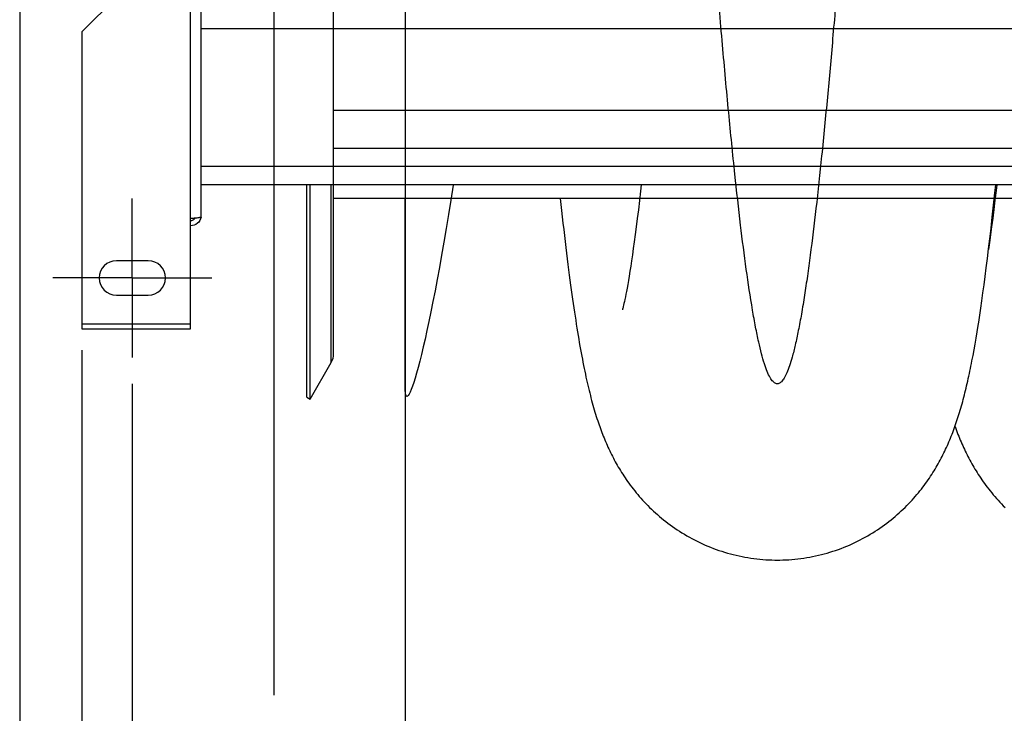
# Model space of a CAD drawing. Extents: x 0 to 594, y 0 to 420.
# Tile 4 of 33: x 232 to 270, y 116 to 142. Entities that reach past the tile are written whole.
import ezdxf

# ---------------------------------------------------------------- set-up
doc = ezdxf.new("R2010")
doc.units = 0
doc.header["$LTSCALE"] = 32.67
doc.linetypes.add('CENTER', pattern=[0.6, 0.375, -0.075, 0.075, -0.075])
doc.layers.get('0').update_dxf_attribs({"linetype": 'CONTINUOUS'})
for name, color, linetype in [('110528_DXF_CONTINUOUS_LINE', 7, 'CONTINUOUS'), ('110528_DXF_DIMENSION', 7, 'CONTINUOUS'), ('110534_DXF_AXIS', 7, 'CONTINUOUS'), ('110534_DXF_CONTINUOUS_LINE', 7, 'CONTINUOUS'), ('110653_DXF_CONTINUOUS_LINE', 7, 'CONTINUOUS'), ('110803_DXF_CONTINUOUS_LINE', 7, 'CONTINUOUS'), ('ASE_125_125-15_DXF_DIMENSI', 7, 'CONTINUOUS'), ('HOSE_125_125DXF_CONTINUOUS', 7, 'CONTINUOUS')]:
    doc.layers.add(name, color=color, linetype=linetype)
doc.styles.get("Standard").update_dxf_attribs({"font": 'txt', "width": 0.7})
doc.dimstyles.new('DIMSTYLE_2', dxfattribs={"dimtxt": 3.5, "dimasz": 3, "dimexe": 1.5, "dimexo": 1, "dimgap": 0.875, "dimtad": 1, "dimdec": 0, "dimlfac": 10, "dimtxsty": 'STANDARD', "dimblk": '_ARROW_FILLED', "dimblk1": '_ARROW_FILLED', "dimblk2": '_ARROW_FILLED', "dimcen": 0.09, "dimazin": 3, "dimtp": 1.2, "dimtm": 1.2, "dimtfac": 1, "dimtdec": 0, "dimtofl": 0, "dimtmove": 0, "dimatfit": 3, "dimtolj": 1})
doc.dimstyles.new('DIMSTYLE_3', dxfattribs={"dimtxt": 3.5, "dimasz": 3, "dimexe": 1.5, "dimexo": 1, "dimgap": 0.875, "dimtad": 1, "dimdec": 3, "dimlfac": 10, "dimtxsty": 'STANDARD', "dimblk": '_ARROW_FILLED', "dimblk1": '_ARROW_FILLED', "dimblk2": '_ARROW_FILLED', "dimcen": 0.09, "dimazin": 3, "dimtp": 1.2, "dimtm": 1.2, "dimtfac": 1, "dimtdec": 3, "dimtofl": 0, "dimtmove": 0, "dimatfit": 3, "dimtolj": 1})

# ---------------------------------------------------------------- blocks, each defined once
blk = doc.blocks.new('_ARROW_FILLED')
at = {"color": 0, "linetype": 'BYBLOCK'}
blk.add_solid([(0, 0), (-1, 0.167), (-1, -0.167)], dxfattribs=at)
blk = doc.blocks.new('*D3')
at = {"layer": 'ASE_125_125-15_DXF_DIMENSI', "color": 2, "linetype": 'CONTINUOUS'}
for p, q in [((232.428, 149.117), (232.428, 88.342)), ((377.778, 145.684), (377.778, 88.342)), ((232.428, 89.842), (305.103, 89.842)), ((377.778, 89.842), (305.103, 89.842))]:
    blk.add_line(p, q, dxfattribs=at)
at = {"layer": 'ASE_125_125-15_DXF_DIMENSI', "color": 2, "linetype": 'CONTINUOUS', "xscale": 3, "yscale": 3, "zscale": 3, "rotation": 180}
blk.add_blockref('_ARROW_FILLED', (232.428, 89.842), dxfattribs=at)
at = {"layer": 'ASE_125_125-15_DXF_DIMENSI', "color": 2, "linetype": 'CONTINUOUS', "xscale": 3, "yscale": 3, "zscale": 3}
blk.add_blockref('_ARROW_FILLED', (377.778, 89.842), dxfattribs=at)
at = {"layer": 'ASE_125_125-15_DXF_DIMENSI', "color": 2, "linetype": 'CONTINUOUS', "insert": (305.103, 94.217), "char_height": 3.5, "width": 15, "attachment_point": 2}
blk.add_mtext('1454', dxfattribs=at)
blk = doc.blocks.new('*D4')
at = {"layer": 'ASE_125_125-15_DXF_DIMENSI', "color": 2, "linetype": 'CONTINUOUS'}
for p, q in [((236.678, 128.492), (236.678, 108.342)), ((374.078, 128.492), (374.078, 108.342)), ((236.678, 109.842), (305.378, 109.842)), ((374.078, 109.842), (305.378, 109.842))]:
    blk.add_line(p, q, dxfattribs=at)
at = {"layer": 'ASE_125_125-15_DXF_DIMENSI', "color": 2, "linetype": 'CONTINUOUS', "xscale": 3, "yscale": 3, "zscale": 3, "rotation": 180}
blk.add_blockref('_ARROW_FILLED', (236.678, 109.842), dxfattribs=at)
at = {"layer": 'ASE_125_125-15_DXF_DIMENSI', "color": 2, "linetype": 'CONTINUOUS', "xscale": 3, "yscale": 3, "zscale": 3}
blk.add_blockref('_ARROW_FILLED', (374.078, 109.842), dxfattribs=at)
at = {"layer": 'ASE_125_125-15_DXF_DIMENSI', "color": 2, "linetype": 'CONTINUOUS', "insert": (305.378, 114.217), "char_height": 3.5, "width": 15, "attachment_point": 2}
blk.add_mtext('1374', dxfattribs=at)
blk = doc.blocks.new('*D5')
at = {"layer": 'ASE_125_125-15_DXF_DIMENSI', "color": 2, "linetype": 'CONTINUOUS'}
for p, q in [((234.778, 129.765), (234.778, 98.342)), ((375.978, 129.765), (375.978, 98.342)), ((234.778, 99.842), (305.378, 99.842)), ((375.978, 99.842), (305.378, 99.842))]:
    blk.add_line(p, q, dxfattribs=at)
at = {"layer": 'ASE_125_125-15_DXF_DIMENSI', "color": 2, "linetype": 'CONTINUOUS', "xscale": 3, "yscale": 3, "zscale": 3, "rotation": 180}
blk.add_blockref('_ARROW_FILLED', (234.778, 99.842), dxfattribs=at)
at = {"layer": 'ASE_125_125-15_DXF_DIMENSI', "color": 2, "linetype": 'CONTINUOUS', "xscale": 3, "yscale": 3, "zscale": 3}
blk.add_blockref('_ARROW_FILLED', (375.978, 99.842), dxfattribs=at)
at = {"layer": 'ASE_125_125-15_DXF_DIMENSI', "color": 2, "linetype": 'CONTINUOUS', "insert": (305.378, 104.217), "char_height": 3.5, "width": 14.25, "attachment_point": 2}
blk.add_mtext('1412', dxfattribs=at)

msp = doc.modelspace()

# ---------------------------------------------------------------- linework, layer by layer
at = {"layer": '110528_DXF_CONTINUOUS_LINE', "color": 3, "linetype": 'CONTINUOUS'}
msp.add_line((243.26001, 127.99185), (243.26001, 136.00152), dxfattribs=at)
at = {"layer": '110528_DXF_CONTINUOUS_LINE', "color": 7, "linetype": 'CONTINUOUS'}
for p, q in [((243.38992, 127.91685), (243.38992, 136.00152)), ((244.27604, 129.62582), (244.27604, 136.00152)), ((243.38992, 127.91685), (244.18896, 129.30082)), ((243.26001, 127.99185), (243.38992, 127.91685))]:
    msp.add_line(p, q, dxfattribs=at)
at = {"layer": '110528_DXF_CONTINUOUS_LINE', "color": 9, "linetype": 'CONTINUOUS'}
msp.add_line((244.18896, 129.30082), (244.18896, 136.00152), dxfattribs=at)
at = {"layer": '110528_DXF_CONTINUOUS_LINE', "color": 7, "linetype": 'CONTINUOUS'}
msp.add_arc((243.62604, 129.62582), 0.65, 330, 360, dxfattribs=at)
at = {"layer": '110528_DXF_DIMENSION', "color": 2, "linetype": 'CONTINUOUS'}
msp.add_line((242.02829, 116.74242), (242.02829, 199.24127), dxfattribs=at)
at = {"layer": '110534_DXF_AXIS', "color": 7, "linetype": 'CENTER'}
for q in [(236.67829, 135.49186), (233.67828, 132.49185), (236.67829, 129.49184), (239.6783, 132.49185)]:
    msp.add_line((236.67829, 132.49185), q, dxfattribs=at)
at = {"layer": '110534_DXF_CONTINUOUS_LINE', "color": 3, "linetype": 'CONTINUOUS'}
for p, q in [((239.27829, 134.7998), (239.27829, 145.49185)), ((234.77829, 141.78654), (237.77829, 144.78654)), ((234.77829, 141.78654), (234.77829, 130.56518)), ((238.87829, 130.56518), (238.87829, 134.73959)), ((237.27829, 133.14185), (236.07829, 133.14185)), ((236.07829, 131.84185), (237.27829, 131.84185)), ((234.77829, 130.56519), (238.87829, 130.56519))]:
    msp.add_line(p, q, dxfattribs=at)
at = {"layer": '110534_DXF_CONTINUOUS_LINE', "color": 9, "linetype": 'CONTINUOUS'}
for p, q in [((238.87829, 134.73959), (238.87829, 144.9805)), ((234.77829, 130.76519), (238.87829, 130.76519))]:
    msp.add_line(p, q, dxfattribs=at)
at = {"layer": '110534_DXF_CONTINUOUS_LINE', "color": 3, "linetype": 'CONTINUOUS'}
for centre, radius, start, end in [((238.88685, 134.85718), 0.39145, 349.890846, 350.655354), ((236.07829, 132.49185), 0.65, 90, 270), ((237.27829, 132.49185), 0.65, 270, 90)]:
    msp.add_arc(centre, radius, start, end, dxfattribs=at)
for points, knots in [([(238.87829, 134.73959), (238.92933, 134.74448), (239.00348, 134.75157), (239.09769, 134.76167), (239.15772, 134.76905), (239.20648, 134.77604), (239.24421, 134.7836), (239.26548, 134.78918), (239.27829, 134.79621), (239.27829, 134.7998)], [0, 0, 0, 0, 0.37771184, 0.54853637, 0.69852876, 0.82207755, 0.91471109, 0.97358369, 1, 1, 1, 1]), ([(239.27222, 134.78847), (239.25634, 134.69943), (239.15695, 134.52693), (238.96938, 134.4616), (238.87829, 134.4616)], [0, 0, 0, 0, 0.49822857, 1, 1, 1, 1])]:
    msp.add_open_spline(points, degree=3, knots=knots, dxfattribs=at)
at = {"layer": '110534_DXF_CONTINUOUS_LINE', "color": 7, "linetype": 'CONTINUOUS'}
msp.add_open_spline([(238.87829, 134.65937), (238.91247, 134.65937), (238.98186, 134.67724), (239.03311, 134.72743), (239.05054, 134.75664)], degree=3, knots=[0, 0, 0, 0, 0.50119096, 1, 1, 1, 1], dxfattribs=at)
at = {"layer": '110653_DXF_CONTINUOUS_LINE', "color": 9, "linetype": 'CONTINUOUS'}
for p, q in [((244.27604, 135.49185), (244.27604, 160.17403)), ((244.27604, 138.82092), (344.07604, 138.82092)), ((344.07604, 135.49185), (244.27604, 135.49185))]:
    msp.add_line(p, q, dxfattribs=at)
at = {"layer": '110653_DXF_CONTINUOUS_LINE', "color": 3, "linetype": 'CONTINUOUS'}
for p, q in [((255.82715, 135.49185), (244.27604, 135.49185)), ((269.23891, 135.49185), (269.21053, 135.49185))]:
    msp.add_line(p, q, dxfattribs=at)
at = {"layer": '110803_DXF_CONTINUOUS_LINE', "color": 9, "linetype": 'CONTINUOUS'}
for p, q in [((371.47829, 141.89185), (239.27829, 141.89185)), ((371.47829, 136.70152), (239.27829, 136.70152))]:
    msp.add_line(p, q, dxfattribs=at)
at = {"layer": '110803_DXF_CONTINUOUS_LINE', "color": 7, "linetype": 'CONTINUOUS'}
msp.add_line((371.47829, 136.00152), (239.27829, 136.00152), dxfattribs=at)
at = {"layer": 'HOSE_125_125DXF_CONTINUOUS', "color": 4, "linetype": 'CONTINUOUS'}
for p, q in [((246.97604, 307.83298), (246.97604, 60.9178)), ((246.97604, 128.36202), (246.97604, 135.49185))]:
    msp.add_line(p, q, dxfattribs=at)
at = {"layer": 'HOSE_125_125DXF_CONTINUOUS', "color": 9, "linetype": 'CONTINUOUS'}
for p, q in [((244.27604, 135.49185), (244.27604, 180.35685)), ((244.27604, 138.82092), (344.07604, 138.82092)), ((244.27604, 137.38568), (366.27604, 137.38568)), ((344.07604, 135.49185), (244.27604, 135.49185))]:
    msp.add_line(p, q, dxfattribs=at)
at = {"layer": 'HOSE_125_125DXF_CONTINUOUS', "color": 7, "linetype": 'CONTINUOUS'}
for p, q in [((255.8861, 136.00152), (255.85977, 135.77132)), ((269.23346, 135.70656), (269.26451, 136.00152)), ((269.29787, 136.00152), (269.27398, 135.79263)), ((255.85977, 135.77132), (255.81742, 135.40922)), ((269.18286, 135.23565), (269.23346, 135.70656)), ((269.27398, 135.79263), (269.23156, 135.42933)), ((252.82858, 135.49185), (252.87825, 135.03467)), ((255.81742, 135.40922), (255.77589, 135.06361)), ((269.23156, 135.42933), (269.1897, 135.08045)), ((255.77589, 135.06361), (255.73531, 134.73517)), ((269.13351, 134.78795), (269.18286, 135.23565)), ((269.1897, 135.08045), (269.14846, 134.74622)), ((255.73531, 134.73517), (255.69592, 134.42525)), ((269.08575, 134.36549), (269.13351, 134.78795)), ((269.14846, 134.74622), (269.1079, 134.42686)), ((255.69592, 134.42525), (255.65783, 134.134)), ((269.03932, 133.96543), (269.08575, 134.36549)), ((269.1079, 134.42686), (269.06812, 134.12285)), ((255.62104, 133.86096), (255.58554, 133.60517)), ((255.65783, 134.134), (255.62104, 133.86096)), ((268.99413, 133.58599), (269.03932, 133.96543)), ((269.06812, 134.12285), (269.0292, 133.83451)), ((255.58554, 133.60517), (255.55133, 133.366)), ((268.94994, 133.2246), (268.99413, 133.58599)), ((255.5184, 133.14279), (255.48672, 132.93468)), ((255.55133, 133.366), (255.5184, 133.14279)), ((268.90655, 132.87914), (268.94994, 133.2246)), ((255.45632, 132.74125), (255.42724, 132.56216)), ((255.48672, 132.93468), (255.45632, 132.74125)), ((268.86385, 132.54833), (268.90655, 132.87914)), ((255.39958, 132.39727), (255.37342, 132.24642)), ((255.42724, 132.56216), (255.39958, 132.39727)), ((268.8217, 132.23068), (268.86385, 132.54833)), ((255.32583, 131.98508), (255.30439, 131.8732)), ((255.34882, 132.10917), (255.32583, 131.98508)), ((255.37342, 132.24642), (255.34882, 132.10917)), ((268.73895, 131.63307), (268.78008, 131.92576)), ((268.78008, 131.92576), (268.8217, 132.23068)), ((255.24896, 131.60217), (255.23339, 131.53123)), ((255.266, 131.68254), (255.24896, 131.60217)), ((255.28449, 131.77272), (255.266, 131.68254)), ((255.30439, 131.8732), (255.28449, 131.77272)), ((268.69831, 131.35227), (268.73895, 131.63307)), ((255.17689, 131.29817), (255.17309, 131.28443)), ((255.21935, 131.46944), (255.2069, 131.41656)), ((255.23339, 131.53123), (255.21935, 131.46944)), ((268.65813, 131.08277), (268.69831, 131.35227)), ((268.52048, 130.22138), (268.5594, 130.45533)), ((268.5594, 130.45533), (268.59862, 130.69868)), ((268.48172, 129.99585), (268.52048, 130.22138)), ((268.40433, 129.5676), (268.44303, 129.77812)), ((268.44303, 129.77812), (268.48172, 129.99585))]:
    msp.add_line(p, q, dxfattribs=at)
for points in [[(252.87825, 135.03467), (252.90479, 134.79514), (252.93138, 134.55856), (252.95804, 134.32469), (252.98476, 134.09381), (253.0114, 133.86696), (253.03798, 133.64411), (253.06449, 133.42524), (253.09081, 133.21134), (253.11695, 133.00233), (253.1429, 132.79814), (253.16855, 132.5996), (253.19387, 132.40692), (253.21889, 132.21966), (253.24361, 132.03765), (253.26804, 131.86092), (253.29218, 131.6892), (253.3161, 131.52196), (253.3398, 131.35913), (253.36328, 131.20058), (253.38662, 131.04569), (253.40984, 130.89435), (253.43294, 130.74652), (253.45598, 130.60176), (253.47897, 130.45992), (253.50191, 130.32104), (253.52482, 130.18498), (253.54769, 130.05168), (253.57054, 129.92108), (253.59338, 129.7931), (253.61622, 129.66764), (253.63906, 129.54466), (253.66191, 129.42421), (253.68475, 129.30623), (253.7076, 129.19063), (253.73047, 129.07739), (253.75336, 128.96645), (253.77628, 128.85773), (253.79926, 128.75105), (253.82232, 128.64632), (253.84548, 128.5435), (253.86875, 128.44248), (253.89214, 128.34321), (253.91567, 128.24561), (253.93939, 128.14944), (253.96334, 128.05458), (253.98752, 127.96103), (254.01192, 127.86884), (254.03658, 127.77783), (254.06151, 127.68804), (254.08661, 127.59978), (254.11192, 127.51294), (254.13743, 127.42747), (254.16302, 127.34377), (254.1887, 127.26179), (254.21448, 127.18142), (254.24028, 127.10284), (254.26604, 127.02619), (254.29184, 126.95119), (254.31779, 126.87747), (254.34386, 126.80506), (254.37008, 126.73383), (254.39669, 126.66317), (254.42368, 126.59306), (254.45108, 126.52346), (254.4791, 126.45385), (254.50785, 126.38405), (254.53726, 126.31421), (254.56735, 126.24438), (254.59815, 126.1745), (254.62968, 126.10461), (254.66184, 126.03492), (254.69467, 125.9654), (254.72818, 125.89606), (254.76227, 125.82713), (254.7969, 125.75869), (254.83213, 125.69062), (254.868, 125.62287), (254.90449, 125.5555), (254.94165, 125.48842), (254.97965, 125.42137), (255.01848, 125.35438), (255.05817, 125.28744), (255.09895, 125.2202), (255.14085, 125.1527), (255.18388, 125.08495), (255.22829, 125.01664), (255.27419, 124.94768), (255.32155, 124.87822), (255.37034, 124.80835), (255.42065, 124.73805), (255.47247, 124.66741), (255.52567, 124.59667), (255.58028, 124.52586), (255.63633, 124.455), (255.69367, 124.38433), (255.75227, 124.31394), (255.81221, 124.24378), (255.87349, 124.17387), (255.93613, 124.10428), (256.00015, 124.03499), (256.06567, 123.96596), (256.13269, 123.89721), (256.20124, 123.82877), (256.27141, 123.76062), (256.34327, 123.69276), (256.41678, 123.62526), (256.49192, 123.55821), (256.56873, 123.49165), (256.64719, 123.42562), (256.72721, 123.36028), (256.80879, 123.29566), (256.89193, 123.23181), (256.97653, 123.16885), (257.06257, 123.10683), (257.15006, 123.04578), (257.2389, 122.9858), (257.3291, 122.92693), (257.42065, 122.86919), (257.51345, 122.81269), (257.60749, 122.75744), (257.70277, 122.70348), (257.7992, 122.65089), (257.89675, 122.59969), (257.99541, 122.54991), (258.09509, 122.50161), (258.19577, 122.45483), (258.29743, 122.40958), (258.39998, 122.36591), (258.50341, 122.32385), (258.6077, 122.28341), (258.71277, 122.24464), (258.81859, 122.20755), (258.92513, 122.17215), (259.03235, 122.13849), (259.14019, 122.10656), (259.24865, 122.07639), (259.35767, 122.04799), (259.46721, 122.02138), (259.57725, 121.99657), (259.68774, 121.97358), (259.79864, 121.95241), (259.90994, 121.93307), (260.02157, 121.91557), (260.13352, 121.89993), (260.24575, 121.88613), (260.35821, 121.87421), (260.47088, 121.86415), (260.58372, 121.85596), (260.6967, 121.84965), (260.80977, 121.84522), (260.9229, 121.84267), (261.01963, 121.84199)], [(269.0292, 133.83451), (268.99131, 133.56261), (268.99121, 133.56193)], [(255.2069, 131.41656), (255.19611, 131.37234), (255.19136, 131.3534), (255.18705, 131.33653), (255.18319, 131.32173), (255.17981, 131.30895), (255.17689, 131.29817)], [(268.59862, 130.69868), (268.61835, 130.82409), (268.65813, 131.08277)], [(261.01963, 121.84199), (261.11765, 121.84269), (261.23073, 121.84526), (261.34375, 121.84971), (261.45668, 121.85603), (261.56948, 121.86424), (261.68211, 121.87431), (261.79455, 121.88625), (261.90674, 121.90005), (262.01866, 121.91571), (262.13027, 121.93322), (262.24153, 121.95257), (262.35241, 121.97375), (262.46287, 121.99675), (262.57287, 122.02157), (262.68238, 122.04818), (262.79137, 122.07659), (262.89981, 122.10676), (263.00763, 122.13869), (263.11482, 122.17237), (263.22135, 122.20777), (263.32714, 122.24487), (263.43217, 122.28364), (263.53641, 122.32407), (263.63979, 122.36612), (263.74229, 122.40977), (263.84388, 122.455), (263.94449, 122.50176), (264.0441, 122.55003), (264.1427, 122.59978), (264.2402, 122.65096), (264.33658, 122.70353), (264.43182, 122.75748), (264.52584, 122.81271), (264.61861, 122.8692), (264.71013, 122.92692), (264.80032, 122.98578), (264.88916, 123.04576), (264.97666, 123.10681), (265.06271, 123.16885), (265.14734, 123.23183), (265.23053, 123.29573), (265.31218, 123.36041), (265.39229, 123.42584), (265.47087, 123.49197), (265.54783, 123.55868), (265.62317, 123.62593), (265.69692, 123.69367), (265.769, 123.76177), (265.83941, 123.83019), (265.90818, 123.8989), (265.9753, 123.96781), (266.04079, 124.03687), (266.10467, 124.10605), (266.16698, 124.17533), (266.22774, 124.24467), (266.28698, 124.31404), (266.34475, 124.38343), (266.40106, 124.45279), (266.45594, 124.52211), (266.50943, 124.59137), (266.56156, 124.66055), (266.61236, 124.72962), (266.66186, 124.79857), (266.7101, 124.8674), (266.75709, 124.93608), (266.80289, 125.00461), (266.84753, 125.07299), (266.89102, 125.1412), (266.93342, 125.20925), (266.97473, 125.27711), (267.01499, 125.34479), (267.05428, 125.41236), (267.09258, 125.47975), (267.12995, 125.54701), (267.16656, 125.61441), (267.20243, 125.68197), (267.23758, 125.74967), (267.27213, 125.81775), (267.30615, 125.88632), (267.33959, 125.9553), (267.37244, 126.02462), (267.40473, 126.09433), (267.43645, 126.16441), (267.46753, 126.2347), (267.49797, 126.30512), (267.52782, 126.37579), (267.5571, 126.44673), (267.58584, 126.51797), (267.61406, 126.58952), (267.64181, 126.66154), (267.66912, 126.73404), (267.69599, 126.80706), (267.72249, 126.88071), (267.74863, 126.95505), (267.77442, 127.0301), (267.79987, 127.10588), (267.82502, 127.1825), (267.84986, 127.25995), (267.87435, 127.33806), (267.8985, 127.41685), (267.92233, 127.49639), (267.94583, 127.57661), (267.969, 127.65752), (267.99188, 127.73918), (268.01445, 127.82153), (268.03672, 127.90458), (268.05872, 127.9884), (268.08046, 128.07303), (268.10196, 128.1585), (268.12324, 128.24486), (268.14431, 128.33218), (268.1652, 128.42051), (268.18591, 128.50986), (268.20644, 128.60025), (268.22681, 128.69172), (268.24704, 128.7843), (268.26711, 128.87796), (268.28702, 128.97271), (268.30681, 129.0686), (268.32649, 129.16572), (268.34605, 129.26405), (268.36552, 129.36367), (268.40433, 129.5676)], [(267.72544, 126.88908), (267.7293, 126.87811), (267.7558, 126.8045), (267.7827, 126.73148), (267.81003, 126.65897), (267.83782, 126.58692), (267.86607, 126.51532), (267.89484, 126.44409), (267.92413, 126.37319), (267.95396, 126.30262), (267.98434, 126.23239), (268.01529, 126.16248), (268.04681, 126.09287), (268.07891, 126.0236), (268.11159, 125.95467), (268.14486, 125.88606), (268.17877, 125.81773), (268.21329, 125.74971), (268.24847, 125.68195), (268.28439, 125.61431), (268.32106, 125.54681), (268.3585, 125.47943), (268.39684, 125.41198), (268.43609, 125.34449), (268.47627, 125.27696), (268.51754, 125.20918), (268.55993, 125.14113), (268.60346, 125.07287), (268.64821, 125.00432), (268.69424, 124.93545), (268.74155, 124.86634), (268.79015, 124.79703), (268.84006, 124.72755), (268.89131, 124.65792), (268.9439, 124.58821), (268.99783, 124.51847), (269.05314, 124.4487), (269.10985, 124.37895), (269.16798, 124.30925), (269.22756, 124.23962), (269.28861, 124.17007), (269.35118, 124.10064), (269.41528, 124.03136), (269.48095, 123.96226), (269.54821, 123.89335), (269.61709, 123.8247)]]:
    msp.add_lwpolyline(points, dxfattribs=at)
at = {"layer": 'HOSE_125_125DXF_CONTINUOUS', "color": 9, "linetype": 'CONTINUOUS'}
msp.add_open_spline([(353.07604, 138.64203), (352.97435, 139.70289), (352.7653, 142.02412), (352.46326, 145.6956), (352.14466, 149.83385), (351.82663, 154.15104), (351.49984, 158.67285), (351.17343, 163.17648), (350.88652, 167.02635), (350.64907, 170.07824), (350.47455, 172.23675), (350.30889, 174.19655), (350.14894, 176.00006), (349.98489, 177.74528), (349.81626, 179.41608), (349.64779, 180.95168), (349.47571, 182.37451), (349.2997, 183.66627), (349.14479, 184.64644), (349.02149, 185.32049), (348.93712, 185.73886), (348.85286, 186.1135), (348.76684, 186.4512), (348.6789, 186.74892), (348.58838, 187.00343), (348.50926, 187.18086), (348.44442, 187.29457), (348.3987, 187.36122), (348.35288, 187.4145), (348.30675, 187.45444), (348.25998, 187.48092), (348.21233, 187.49334), (348.16433, 187.49095), (348.11696, 187.47393), (348.07043, 187.4431), (348.00063, 187.37581), (347.91485, 187.24616), (347.81765, 187.0397), (347.71992, 186.77113), (347.63041, 186.46998), (347.54697, 186.14483), (347.46913, 185.80398), (347.3912, 185.42577), (347.2776, 184.82092), (347.13462, 183.94586), (346.96685, 182.76021), (346.79876, 181.41834), (346.62502, 179.88141), (346.44666, 178.15163), (346.26917, 176.28742), (346.09607, 174.34799), (345.92211, 172.29366), (345.74354, 170.08533), (345.49611, 166.90543), (345.18002, 162.65417), (344.81748, 157.63489), (344.45408, 152.62223), (344.15803, 148.65592), (343.91043, 145.49329), (343.7228, 143.19075), (343.53036, 140.94747), (343.33714, 138.83757), (343.14891, 136.93423), (342.96231, 135.2044), (342.77137, 133.61395), (342.57531, 132.18579), (342.38002, 130.98155), (342.20768, 130.11405), (342.0621, 129.53279), (341.95605, 129.17999), (341.85056, 128.89988), (341.752, 128.70315), (341.66079, 128.57965), (341.58148, 128.51162), (341.49499, 128.48419), (341.4047, 128.50727), (341.31973, 128.57837), (341.23619, 128.69294), (341.15287, 128.85191), (341.06934, 129.05576), (340.98555, 129.30483), (340.86573, 129.72465), (340.71417, 130.38892), (340.53757, 131.3489), (340.36235, 132.4864), (340.19069, 133.76635), (340.01705, 135.21627), (339.83874, 136.86284), (339.58635, 139.4074), (339.26516, 143.03989), (338.90488, 147.56077), (338.54279, 152.39438), (338.18948, 157.26593), (337.8176, 162.41446), (337.50236, 166.66878), (337.24414, 169.99193), (337.05647, 172.31669), (336.86399, 174.58665), (336.66623, 176.77684), (336.46864, 178.80379), (336.2668, 180.69273), (336.06042, 182.41511), (335.86015, 183.85975), (335.69637, 184.85786), (335.57867, 185.47951), (335.49237, 185.89122), (335.40401, 186.26571), (335.31307, 186.59977), (335.22243, 186.88114), (335.13213, 187.10973), (335.04219, 187.28534), (334.96194, 187.39612), (334.89559, 187.454), (334.84883, 187.48068), (334.8012, 187.49333), (334.73167, 187.49015), (334.6627, 187.4492), (334.60134, 187.38606), (334.5299, 187.2901), (334.44396, 187.12762), (334.34964, 186.89179), (334.25717, 186.60565), (334.16625, 186.27259), (334.07511, 185.88731), (333.94019, 185.24118), (333.77201, 184.27283), (333.57606, 182.92672), (333.37952, 181.36414), (333.17601, 179.5415), (332.96709, 177.46471), (332.7648, 175.26982), (332.57239, 173.03974), (332.31251, 169.87051), (331.98521, 165.60384), (331.58287, 160.09854), (331.18119, 154.52079), (330.83461, 149.81963), (330.55618, 146.21337), (330.34184, 143.55587), (330.12763, 141.04558), (329.90851, 138.65168), (329.68416, 136.41119), (329.47461, 134.54575), (329.28927, 133.09043), (329.13071, 131.98049), (328.99114, 131.12967), (328.87346, 130.50758), (328.78913, 130.10487), (328.7049, 129.74613), (328.6208, 129.43186), (328.53692, 129.16248), (328.45158, 128.93364), (328.36459, 128.74809), (328.28477, 128.62332), (328.21881, 128.55346), (328.1725, 128.51826), (328.12543, 128.49664), (328.07875, 128.48961), (328.0336, 128.49632), (327.99024, 128.51503), (327.94746, 128.54539), (327.88679, 128.60522), (327.81302, 128.71212), (327.72661, 128.88319), (327.63797, 129.10891), (327.5473, 129.3916), (327.45636, 129.72696), (327.36522, 130.1145), (327.27395, 130.55362), (327.14618, 131.23884), (326.98296, 132.25762), (326.79071, 133.6643), (326.60519, 135.21589), (326.42836, 136.8533), (326.25449, 138.59919), (326.07599, 140.52617), (325.89316, 142.62776), (325.71024, 144.84315), (325.45143, 148.11455), (325.1357, 152.3281), (324.75388, 157.59593), (324.37249, 162.87478), (324.03664, 167.38395), (323.75767, 170.93477), (323.55737, 173.36257), (323.37196, 175.48703), (323.19896, 177.35715), (323.02161, 179.1428), (322.83933, 180.82425), (322.65731, 182.33666), (322.49872, 183.50136), (322.36715, 184.35607), (322.26813, 184.94246), (322.16923, 185.47036), (322.07258, 185.92877), (321.97844, 186.31979), (321.88753, 186.64586), (321.79697, 186.91929), (321.70492, 187.14379), (321.62242, 187.29743), (321.5509, 187.39134), (321.48944, 187.45276), (321.41893, 187.4923), (321.34664, 187.49251), (321.29495, 187.47515), (321.24445, 187.44147), (321.17239, 187.36992), (321.08579, 187.23604), (320.98853, 187.02609), (320.8872, 186.74401), (320.78312, 186.38616), (320.67659, 185.94942), (320.56974, 185.44164), (320.43229, 184.6996), (320.27112, 183.68205), (320.08349, 182.30724), (319.89083, 180.69799), (319.69353, 178.85712), (319.49599, 176.83497), (319.29215, 174.58213), (319.08291, 172.11107), (318.80338, 168.6246), (318.45549, 164.01238), (318.04297, 158.31785), (317.68225, 153.32634), (317.38229, 149.29786), (317.17009, 146.54163), (316.9786, 144.15456), (316.80532, 142.08336), (316.62758, 140.06732), (316.44493, 138.1265), (316.26244, 136.3328), (316.07598, 134.66148), (315.88529, 133.13547), (315.69325, 131.8039), (315.52979, 130.8489), (315.40157, 130.2148), (315.30835, 129.80587), (315.21303, 129.44308), (315.115, 129.13025), (315.01739, 128.87916), (314.9204, 128.69004), (314.83308, 128.57377), (314.7604, 128.51763), (314.70911, 128.49494), (314.65678, 128.48936), (314.60474, 128.50147), (314.55391, 128.53025), (314.5022, 128.57636), (314.44958, 128.64113), (314.37251, 128.76279), (314.27952, 128.96412), (314.17384, 129.26257), (314.07426, 129.61069), (313.979, 130.0007), (313.88778, 130.42546), (313.79641, 130.90121), (313.70207, 131.44377), (313.60521, 132.05505), (313.46789, 132.99933), (313.29846, 134.31327), (313.10142, 136.04221), (312.89777, 138.02264), (312.68869, 140.24633), (312.48054, 142.63298), (312.27751, 145.10089), (312.07361, 147.69352), (311.86431, 150.45329), (311.57641, 154.35171), (311.21036, 159.42805), (310.85309, 164.33973), (310.57176, 168.0524), (310.38398, 170.45448), (310.19135, 172.81897), (309.99346, 175.12093), (309.7957, 177.27402), (309.59352, 179.30676), (309.38656, 181.18989), (309.20544, 182.64319), (309.06172, 183.66318), (308.96261, 184.31102), (308.8636, 184.90167), (308.76241, 185.44616), (308.65883, 185.93981), (308.55227, 186.37792), (308.44616, 186.74415), (308.34059, 187.03765), (308.24753, 187.23472), (308.17033, 187.35276), (308.11661, 187.41623), (308.06231, 187.46156), (308.00665, 187.48832), (307.94947, 187.49483), (307.89088, 187.4797), (307.83237, 187.44217), (307.77399, 187.38251), (307.71601, 187.30159), (307.63251, 187.15381), (307.5319, 186.91198), (307.42485, 186.57863), (307.3222, 186.19182), (307.18208, 185.57796), (307.00458, 184.62246), (306.7973, 183.25912), (306.58491, 181.61276), (306.37184, 179.72577), (306.15142, 177.55005), (305.92514, 175.09764), (305.62055, 171.53202), (305.24261, 166.69957), (304.79714, 160.62584), (304.41194, 155.27137), (304.08828, 150.86646), (303.81888, 147.30455), (303.57021, 144.17737), (303.34965, 141.5763), (303.1808, 139.68785), (303.01205, 137.91492), (302.83936, 136.22884), (302.66247, 134.64873), (302.48446, 133.22429), (302.33442, 132.16764), (302.21752, 131.43446), (302.131, 130.93464), (302.04232, 130.46827), (301.95106, 130.03868), (301.85997, 129.66075), (301.76909, 129.33509), (301.67849, 129.06224), (301.5882, 128.84218), (301.49834, 128.67496), (301.41693, 128.5701), (301.34789, 128.51714), (301.29657, 128.49472), (301.24423, 128.48946), (301.19222, 128.50188), (301.14141, 128.53089), (301.06908, 128.59584), (300.98911, 128.71205), (300.90259, 128.88509), (300.81903, 129.09723), (300.73517, 129.35435), (300.60919, 129.80773), (300.45358, 130.51404), (300.27336, 131.52364), (300.0924, 132.72889), (299.90466, 134.16715), (299.7119, 135.83757), (299.52024, 137.68134), (299.33316, 139.63835), (299.14485, 141.74665), (298.95154, 144.04328), (298.75347, 146.51622), (298.55534, 149.08889), (298.27735, 152.80604), (297.95754, 157.22146), (297.58337, 162.39672), (297.28762, 166.39191), (297.0404, 169.59173), (296.8527, 171.93362), (296.66019, 174.22427), (296.46694, 176.38791), (296.27868, 178.3496), (296.09193, 180.14353), (295.90075, 181.80493), (295.73133, 183.10433), (295.59391, 184.03641), (295.49485, 184.65207), (295.3959, 185.20983), (295.29482, 185.71981), (295.19142, 186.17741), (295.08505, 186.57804), (294.9792, 186.90639), (294.87746, 187.15397), (294.79072, 187.30923), (294.72504, 187.39374), (294.66795, 187.45049), (294.60388, 187.48842), (294.53743, 187.49383), (294.48819, 187.4825), (294.4384, 187.45498), (294.36606, 187.39122), (294.27914, 187.26636), (294.182, 187.06714), (294.08431, 186.80583), (293.98621, 186.4827), (293.84531, 185.93139), (293.6676, 185.05406), (293.46076, 183.78306), (293.2554, 182.27544), (293.05414, 180.58117), (292.85055, 178.66856), (292.64153, 176.50773), (292.42745, 174.10922), (292.21321, 171.54636), (291.9091, 167.71446), (291.57166, 163.1826), (291.18711, 157.86885), (290.89275, 153.80013), (290.64711, 150.47984), (290.45921, 147.99674), (290.26642, 145.52898), (290.0731, 143.15876), (289.88477, 140.96756), (289.69752, 138.91672), (289.50563, 136.96658), (289.30841, 135.14154), (289.11164, 133.51496), (288.91132, 132.07124), (288.73395, 130.99311), (288.58265, 130.23332), (288.48017, 129.78555), (288.38275, 129.42099), (288.29205, 129.13335), (288.2017, 128.89843), (288.11012, 128.71339), (288.02682, 128.5934), (287.95446, 128.52938), (287.9036, 128.50102), (287.85154, 128.48932), (287.79922, 128.49531), (287.74797, 128.51842), (287.69777, 128.5575), (287.64809, 128.6122), (287.577, 128.71336), (287.49103, 128.88225), (287.39339, 129.13385), (287.29187, 129.45877), (287.18758, 129.86034), (287.08085, 130.34137), (286.97388, 130.89274), (286.86991, 131.4948), (286.76846, 132.14272), (286.63119, 133.09676), (286.45524, 134.47372), (286.2466, 136.32925), (286.03296, 138.44539), (285.81905, 140.76082), (285.59836, 143.32763), (285.37185, 146.12664), (285.09282, 149.74284), (284.76156, 154.23043), (284.44476, 158.62403), (284.18017, 162.26684), (283.97664, 165.0312), (283.76781, 167.80161), (283.55852, 170.48194), (283.35462, 172.97679), (283.15179, 175.32667), (282.94392, 177.5733), (282.73034, 179.68607), (282.51723, 181.57774), (282.30026, 183.26388), (282.10825, 184.52717), (281.94449, 185.42043), (281.8335, 185.94842), (281.72799, 186.37922), (281.62978, 186.72002), (281.53195, 186.99884), (281.44518, 187.19291), (281.37207, 187.31652), (281.31845, 187.38856), (281.2645, 187.44241), (281.20959, 187.478), (281.15301, 187.49429), (281.09578, 187.48956), (281.03996, 187.46443), (280.98558, 187.42058), (280.93183, 187.35851), (280.8546, 187.24241), (280.76156, 187.04774), (280.65594, 186.75719), (280.54606, 186.38088), (280.43314, 185.91514), (280.31757, 185.35689), (280.20172, 184.71694), (280.08911, 184.01837), (279.97922, 183.26701), (279.83062, 182.16218), (279.64019, 180.57107), (279.41431, 178.43281), (279.18296, 176.00395), (278.95134, 173.35961), (278.75908, 171.01509), (278.60248, 169.03097), (278.43225, 166.82394), (278.18963, 163.5802), (277.86918, 159.17101), (277.51615, 154.27845), (277.20617, 150.07312), (276.94928, 146.72813), (276.75595, 144.30522), (276.5676, 142.05363), (276.38024, 139.93343), (276.18818, 137.90384), (275.99082, 135.98944), (275.79375, 134.2662), (275.62202, 132.93927), (275.47946, 131.96651), (275.37223, 131.30068), (275.26515, 130.70284), (275.16259, 130.19577), (275.06512, 129.77416), (274.97415, 129.432), (274.88346, 129.14249), (274.79132, 128.90116), (274.69762, 128.71118), (274.61062, 128.58825), (274.53819, 128.52619), (274.48723, 128.49923), (274.43509, 128.48905), (274.38282, 128.49663), (274.33167, 128.52126), (274.25911, 128.58011), (274.17197, 128.69938), (274.07489, 128.89197), (273.97363, 129.15606), (273.86966, 129.49548), (273.76322, 129.91351), (273.65644, 130.40286), (273.51244, 131.15628), (273.34022, 132.2267), (273.13729, 133.71035), (272.9289, 135.4652), (272.71542, 137.48648), (272.50165, 139.71681), (272.28099, 142.20758), (272.05451, 144.94109), (271.7751, 148.49859), (271.44337, 152.94501), (271.06155, 158.22554), (270.72768, 162.83703), (270.45063, 166.5574), (270.24133, 169.28369), (270.03742, 171.83447), (269.83448, 174.25132), (269.62645, 176.57696), (269.41272, 178.78057), (269.19931, 180.77224), (269.01343, 182.31032), (268.8591, 183.44069), (268.74295, 184.21586), (268.62698, 184.91265), (268.5159, 185.50415), (268.41033, 185.99629), (268.31181, 186.39575), (268.21365, 186.73384), (268.11394, 187.01512), (268.02467, 187.21112), (267.94764, 187.33512), (267.89398, 187.40288), (267.83988, 187.45248), (267.78462, 187.48373), (267.72769, 187.4952), (267.67064, 187.48547), (267.61524, 187.45571), (267.56109, 187.4075), (267.50742, 187.34111), (267.43035, 187.21904), (267.33734, 187.0172), (267.25227, 186.77648), (267.18094, 186.5408), (267.09984, 186.24295), (266.99992, 185.81752), (266.88425, 185.24403), (266.72836, 184.36263), (266.54193, 183.11348), (266.32219, 181.38704), (266.09656, 179.35284), (265.86538, 177.02018), (265.6339, 174.45989), (265.39869, 171.66241), (265.15321, 168.56745), (264.86214, 164.72619), (264.52222, 160.07091), (264.14064, 154.77581), (263.80547, 150.21626), (263.52721, 146.59359), (263.31792, 143.98098), (263.11403, 141.56624), (262.91137, 139.3104), (262.70376, 137.17315), (262.49042, 135.18471), (262.30701, 133.67041), (262.15832, 132.58055), (262.04846, 131.84127), (261.93588, 131.15545), (261.82007, 130.52889), (261.70454, 129.98432), (261.59378, 129.54035), (261.4884, 129.19045), (261.3907, 128.92647), (261.29354, 128.72457), (261.20579, 128.59608), (261.1309, 128.52881), (261.07551, 128.49875), (261.01851, 128.48859), (260.96157, 128.49957), (260.90626, 128.53035), (260.85214, 128.57952), (260.79847, 128.64686), (260.72141, 128.77037), (260.62846, 128.97403), (260.52278, 129.27529), (260.4166, 129.64921), (260.30635, 130.1103), (260.19314, 130.66196), (260.02956, 131.57289), (259.83755, 132.85667), (259.62048, 134.56572), (259.40036, 136.5404), (259.1743, 138.80765), (258.94275, 141.35437), (258.71098, 144.10015), (258.51828, 146.51876), (258.36139, 148.55343), (258.1915, 150.79946), (257.92956, 154.34994), (257.5703, 159.32982), (257.15865, 164.99168), (256.7944, 169.76805), (256.49084, 173.46235), (256.26445, 176.03962), (256.04391, 178.35345), (255.82559, 180.43626), (255.60245, 182.32276), (255.40328, 183.76548), (255.24046, 184.76781), (255.12462, 185.40171), (255.00908, 185.95372), (254.89162, 186.43193), (254.772, 186.83005), (254.6631, 187.10921), (254.57247, 187.27924), (254.50976, 187.37147), (254.44665, 187.43888), (254.38428, 187.47977), (254.32361, 187.49494), (254.26645, 187.48795), (254.21082, 187.46075), (254.15655, 187.415), (254.10283, 187.3511), (254.02565, 187.23247), (253.92847, 187.02585), (253.81642, 186.70879), (253.70169, 186.30124), (253.58639, 185.80957), (253.47074, 185.23483), (253.35488, 184.57859), (253.23882, 183.8428), (253.12261, 183.02969), (252.95369, 181.73938), (252.74135, 179.89345), (252.49891, 177.49849), (252.26197, 174.91512), (252.02312, 172.10635), (251.77799, 169.03803), (251.52677, 165.74138), (251.27547, 162.33593), (251.02072, 158.82298), (250.75564, 155.15433), (250.57229, 152.64676), (250.47604, 151.35072)], degree=3, knots=[0, 0, 0, 0, 0.00346961, 0.00758752, 0.01199335, 0.01698206, 0.02168082, 0.02675311, 0.03168272, 0.03424936, 0.03671897, 0.03873294, 0.0406525, 0.04261359, 0.04443977, 0.04611959, 0.04764287, 0.0491056, 0.05036379, 0.05087309, 0.05133638, 0.05175318, 0.05212312, 0.05247075, 0.05276344, 0.05300214, 0.05310192, 0.05318924, 0.05326488, 0.05333012, 0.05338695, 0.05343834, 0.05348827, 0.05354101, 0.05360027, 0.05366868, 0.05385539, 0.05410169, 0.05441099, 0.05478471, 0.05512421, 0.05550369, 0.05592285, 0.05638132, 0.05750721, 0.05880911, 0.06027965, 0.06190984, 0.06384461, 0.06594095, 0.06800643, 0.07018376, 0.07265303, 0.07521941, 0.08056764, 0.08653176, 0.09160296, 0.09692989, 0.09948053, 0.1019308, 0.10445097, 0.10681064, 0.10882856, 0.11067774, 0.11247491, 0.11404353, 0.11537054, 0.11644634, 0.11692162, 0.11732096, 0.11764492, 0.11789545, 0.11803435, 0.11814251, 0.11823078, 0.11831789, 0.11843319, 0.11858429, 0.11877761, 0.11901603, 0.11930091, 0.11963272, 0.12043702, 0.12151779, 0.12281005, 0.12418356, 0.125722, 0.12756409, 0.12957544, 0.13404674, 0.13943602, 0.14434035, 0.14982729, 0.15533769, 0.1611458, 0.16371573, 0.16618927, 0.16873898, 0.17113239, 0.17334871, 0.17536921, 0.17731699, 0.17899604, 0.18011704, 0.1806095, 0.18105574, 0.18148644, 0.18186204, 0.18218257, 0.18244848, 0.18266115, 0.18282413, 0.18288952, 0.18294646, 0.18299791, 0.18304782, 0.18316937, 0.18324569, 0.1833351, 0.18355741, 0.18384181, 0.18416128, 0.18453588, 0.18496556, 0.18545001, 0.18668464, 0.18816454, 0.18987837, 0.19181167, 0.19413513, 0.19667368, 0.19898764, 0.20142242, 0.20702617, 0.2129191, 0.21939347, 0.22523236, 0.22826587, 0.23116907, 0.23391231, 0.23646813, 0.23899525, 0.24124289, 0.24257929, 0.24377136, 0.24489302, 0.24538587, 0.24583251, 0.24623243, 0.24658541, 0.24689141, 0.24715071, 0.24737986, 0.2475579, 0.24762967, 0.24769167, 0.24774618, 0.24779656, 0.24784305, 0.24789293, 0.2479489, 0.24801288, 0.24816945, 0.24836881, 0.24863608, 0.24895797, 0.24933495, 0.24976702, 0.25025392, 0.25079498, 0.25203619, 0.25361251, 0.25541691, 0.25712341, 0.25897424, 0.26112896, 0.26342378, 0.26584209, 0.26836598, 0.27410753, 0.27959832, 0.2855611, 0.29133836, 0.29431919, 0.29715687, 0.29926922, 0.30126195, 0.30327128, 0.30511117, 0.30676812, 0.30823056, 0.30893773, 0.30958345, 0.3101666, 0.31068614, 0.31110852, 0.31147576, 0.31178794, 0.31204564, 0.31226519, 0.31235331, 0.3124285, 0.31254862, 0.31260264, 0.31265935, 0.31272355, 0.3127986, 0.31298851, 0.31323826, 0.31355123, 0.3139632, 0.31445111, 0.31501444, 0.31565236, 0.31690784, 0.31836807, 0.3201695, 0.32218421, 0.32439548, 0.32678416, 0.32954855, 0.33246911, 0.33817126, 0.34460686, 0.35105703, 0.35446419, 0.35775844, 0.36005685, 0.36226058, 0.36452507, 0.36664578, 0.36860704, 0.3703948, 0.37212063, 0.37361361, 0.37477444, 0.37527435, 0.37571962, 0.37613977, 0.37649521, 0.37678654, 0.37701546, 0.37718644, 0.37725378, 0.37731243, 0.37736673, 0.37742205, 0.37748352, 0.37755496, 0.37764642, 0.37775431, 0.3780231, 0.37836598, 0.37878455, 0.37920126, 0.37967288, 0.38019879, 0.38077833, 0.38146571, 0.38221363, 0.38388483, 0.38577861, 0.38787874, 0.3903663, 0.39304999, 0.39567825, 0.39842804, 0.40151672, 0.40468884, 0.41115446, 0.41808637, 0.42072171, 0.42327623, 0.42593053, 0.42844513, 0.43079816, 0.43296967, 0.43509555, 0.43696576, 0.43773738, 0.43844902, 0.43909935, 0.4396871, 0.44025193, 0.44074126, 0.44115475, 0.44149257, 0.44175621, 0.44186166, 0.44195093, 0.44202603, 0.44209034, 0.44214919, 0.44220942, 0.4422836, 0.44237261, 0.44247974, 0.44260683, 0.44292449, 0.44333011, 0.4437462, 0.44422695, 0.44537975, 0.44690911, 0.44871607, 0.45078376, 0.45309135, 0.45583556, 0.45880176, 0.46474192, 0.47161618, 0.47862874, 0.48221917, 0.48599562, 0.49025815, 0.49243224, 0.49449411, 0.49643077, 0.49823031, 0.50001203, 0.50160706, 0.50290371, 0.50348637, 0.50402411, 0.5045551, 0.50503182, 0.50545376, 0.50582056, 0.5061322, 0.50638936, 0.50659379, 0.5067494, 0.50681659, 0.50687513, 0.50692939, 0.50698478, 0.50704638, 0.50711797, 0.50729959, 0.5075009, 0.50774765, 0.50804091, 0.50838114, 0.50927921, 0.51039413, 0.51171962, 0.51324663, 0.51511613, 0.51719382, 0.51928152, 0.52151646, 0.52408497, 0.52678492, 0.52959321, 0.53248545, 0.5389204, 0.54400586, 0.54937822, 0.55196287, 0.55445436, 0.55702698, 0.5594467, 0.56152636, 0.56344283, 0.56531856, 0.56697085, 0.56770873, 0.56838583, 0.56900092, 0.56955283, 0.57007832, 0.57052801, 0.57090189, 0.57120075, 0.57139821, 0.57147863, 0.57154806, 0.57166063, 0.57171064, 0.5717617, 0.57182285, 0.57189384, 0.57207396, 0.57231293, 0.57261473, 0.57298099, 0.57341199, 0.57446679, 0.57589382, 0.57760384, 0.57941996, 0.58144837, 0.58386567, 0.58648758, 0.58928804, 0.59223849, 0.59900206, 0.60408294, 0.60958339, 0.61228295, 0.61492216, 0.61769057, 0.62034153, 0.62266437, 0.62485057, 0.62704609, 0.62904388, 0.63082672, 0.63238004, 0.63378894, 0.63438304, 0.63490196, 0.63528417, 0.63561121, 0.63588357, 0.6361025, 0.63628298, 0.63635411, 0.63641537, 0.6364706, 0.63652494, 0.63658376, 0.63665138, 0.6367307, 0.63682348, 0.63705318, 0.63734526, 0.63770156, 0.63816073, 0.63869564, 0.63930546, 0.63998911, 0.64068462, 0.6414405, 0.64312704, 0.64520367, 0.64751934, 0.65005135, 0.6527739, 0.65590674, 0.65919368, 0.66458191, 0.67055646, 0.67353479, 0.6764728, 0.67958059, 0.68257983, 0.68522552, 0.68772999, 0.6902586, 0.69257091, 0.69464338, 0.69645592, 0.69810545, 0.69880261, 0.69941228, 0.69986168, 0.70024632, 0.70056647, 0.70082318, 0.70093671, 0.7010334, 0.70111482, 0.70118365, 0.70124429, 0.70130298, 0.7013666, 0.70144067, 0.70152875, 0.70163293, 0.70189381, 0.70222851, 0.70263887, 0.70316934, 0.70378837, 0.70449461, 0.7052865, 0.70609191, 0.70696673, 0.70891573, 0.71130872, 0.71396669, 0.71685891, 0.71995063, 0.72162522, 0.72333857, 0.72715726, 0.73221515, 0.73773115, 0.74312709, 0.74594328, 0.74865331, 0.75104025, 0.75329925, 0.75558279, 0.75767733, 0.75956475, 0.76122947, 0.7620331, 0.76276546, 0.76342501, 0.76401031, 0.76444952, 0.76483365, 0.76516265, 0.7654369, 0.76567361, 0.76585164, 0.7659218, 0.76598237, 0.7660373, 0.76609183, 0.7661513, 0.7662199, 0.76639408, 0.76662643, 0.76692136, 0.76731352, 0.76778164, 0.76832534, 0.76894392, 0.7702787, 0.77185443, 0.77381888, 0.77603175, 0.77847147, 0.78111322, 0.7841725, 0.78740125, 0.79273077, 0.79868864, 0.80463764, 0.8077834, 0.81083436, 0.81353957, 0.81611429, 0.81873043, 0.82114119, 0.82332202, 0.82525157, 0.82618481, 0.82703613, 0.82780335, 0.82848439, 0.82899532, 0.82944181, 0.82982362, 0.8301409, 0.83041305, 0.8305225, 0.83061544, 0.83069363, 0.83076009, 0.83081965, 0.83087892, 0.83094461, 0.83102178, 0.83111353, 0.83122169, 0.83149104, 0.83183464, 0.83205244, 0.83229257, 0.83283955, 0.83347476, 0.83419704, 0.8357534, 0.83758598, 0.8398628, 0.8424164, 0.84521737, 0.84823209, 0.85155609, 0.85532504, 0.8607737, 0.86675231, 0.87260871, 0.87565798, 0.87858113, 0.88114166, 0.88354743, 0.88595486, 0.88813244, 0.8900581, 0.89092064, 0.89171344, 0.8924913, 0.89318319, 0.89378765, 0.89430342, 0.89467239, 0.89497697, 0.89521865, 0.89540114, 0.89547853, 0.89554439, 0.89560372, 0.8956632, 0.89572942, 0.89580728, 0.89589985, 0.89600895, 0.89628048, 0.89662632, 0.89704783, 0.89754529, 0.89816951, 0.89888098, 0.90055818, 0.90239474, 0.90448955, 0.90702664, 0.90981255, 0.9128149, 0.91599763, 0.9177116, 0.91945871, 0.92333079, 0.92930209, 0.93571354, 0.94181242, 0.94489728, 0.94778133, 0.95023531, 0.95246435, 0.9545992, 0.95641969, 0.95720528, 0.95790504, 0.95851744, 0.95904116, 0.95950762, 0.95987036, 0.96001411, 0.96013412, 0.96023247, 0.96031312, 0.96037324, 0.96043214, 0.96049665, 0.96057204, 0.96066167, 0.96076752, 0.96103202, 0.96140236, 0.96186155, 0.96240968, 0.96304617, 0.96376995, 0.96457903, 0.96547116, 0.96644399, 0.96881556, 0.97152013, 0.97428083, 0.97726128, 0.98069742, 0.98430199, 0.98802507, 0.99181447, 0.99576894, 1, 1, 1, 1], dxfattribs=at)
at = {"layer": 'HOSE_125_125DXF_CONTINUOUS', "color": 40, "linetype": 'CONTINUOUS'}
msp.add_open_spline([(248.78678, 135.99931), (247.84, 129.82883), (246.97604, 126.98393), (246.97604, 128.36202)], degree=3, dxfattribs=at)

# ---------------------------------------------------------------- dimensions: what is measured, and where the dimension line sits
at = {"layer": 'ASE_125_125-15_DXF_DIMENSI', "color": 2, "linetype": 'CONTINUOUS'}
for base, p1, p2, dimstyle, picture, middle in [((377.7782910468, 89.8421637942), (232.4282910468, 150.116845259), (377.7782910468, 146.6835528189), 'DIMSTYLE_2', '*D3', (304.60329245, 89.8421637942)), ((375.97829, 99.84216), (234.77829, 130.76519), (375.97829, 130.76519), 'DIMSTYLE_3', '*D5', (304.87829, 99.84216)), ((374.07829, 109.84216), (236.67829, 129.49184), (374.07829, 129.49184), 'DIMSTYLE_3', '*D4', (304.87829, 109.84216))]:
    dim = msp.add_linear_dim(base=base, p1=p1, p2=p2, dimstyle=dimstyle, dxfattribs=at)
    dim.commit()
    dim.dimension.update_dxf_attribs({"geometry": picture, "text_midpoint": middle, "dimtype": 160})

doc.saveas('drawing.dxf')
